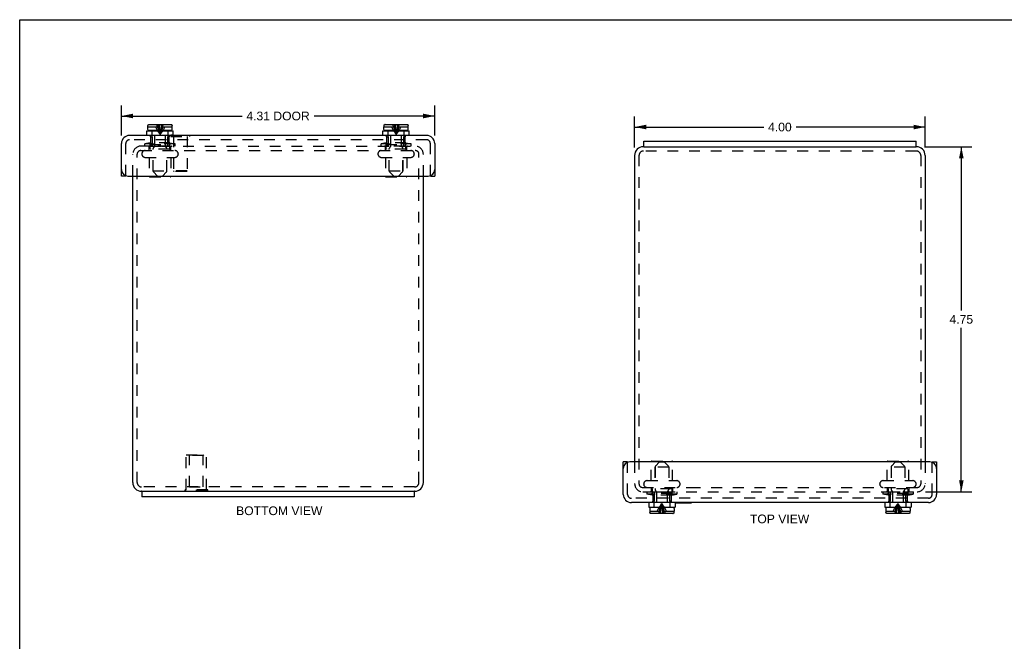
# Model space of a CAD drawing. Header units: inches. Extents: x 0 to 27.1, y 0 to 17.5.
# Tile 2 of 3: x 0 to 13.6, y 9 to 17.5. Entities that reach past the tile are written whole.
import ezdxf

# ---------------------------------------------------------------- set-up
doc = ezdxf.new("R2010")
doc.units = ezdxf.units.IN
doc.header["$LTSCALE"] = 1.49114
doc.header["$MEASUREMENT"] = 0
doc.linetypes.add('HIDDEN', pattern=[0.2, 0.1, -0.1])
doc.layers.get('0').update_dxf_attribs({"linetype": 'CONTINUOUS'})
for name, color, linetype in [('DEFAULT_2', 8, 'HIDDEN'), ('DIMENSIONS', 7, 'CONTINUOUS'), ('DOOR_ASSEMBLY', 7, 'CONTINUOUS')]:
    doc.layers.add(name, color=color, linetype=linetype)
doc.styles.get("Standard").update_dxf_attribs({"font": 'arial.ttf'})
doc.dimstyles.new('DIMSTYLE_2', dxfattribs={"dimtxt": 0.11961, "dimasz": 0.15948, "dimexe": 0.09, "dimexo": 0.07, "dimgap": 0.0375, "dimtad": 0, "dimtih": 1, "dimtoh": 1, "dimzin": 4, "dimdsep": 46, "dimtxsty": 'Standard', "dimblk": '_FILLED', "dimblk1": '_FILLED', "dimblk2": '_FILLED', "dimcen": 0.09, "dimadec": 3, "dimazin": 1, "dimtfac": 1, "dimtdec": 3, "dimtofl": 0, "dimtmove": 0, "dimatfit": 3, "dimldrblk": '_FILLED', "dimfxl": 0, "dimtolj": 1, "dimtzin": 4, "dimarcsym": 0})

# ---------------------------------------------------------------- blocks, each defined once
blk = doc.blocks.new('_FILLED')
at = {"color": 0, "linetype": 'ByBlock'}
blk.add_solid([(0, 0), (-1, 0.2), (-1, -0.2)], dxfattribs=at)
blk = doc.blocks.new('*D3')
at = {"layer": 'DIMENSIONS', "color": 2, "linetype": 'Continuous'}
for p, q in [((1.401, 15.95), (1.401, 16.36)), ((5.714, 15.95), (5.714, 16.36)), ((1.401, 16.217), (3.062, 16.217)), ((5.714, 16.217), (4.053, 16.217))]:
    blk.add_line(p, q, dxfattribs=at)
at = {"layer": 'DIMENSIONS', "color": 2, "linetype": 'Continuous', "xscale": 0.1594802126, "yscale": 0.1594802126, "zscale": 0.1594802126, "rotation": 180}
blk.add_blockref('_FILLED', (1.401, 16.217), dxfattribs=at)
at = {"layer": 'DIMENSIONS', "color": 2, "linetype": 'Continuous', "xscale": 0.1594802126, "yscale": 0.1594802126, "zscale": 0.1594802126}
blk.add_blockref('_FILLED', (5.714, 16.217), dxfattribs=at)
at = {"layer": 'DIMENSIONS', "color": 2, "linetype": 'Continuous', "insert": (3.557, 16.277), "char_height": 0.1196, "width": 0.87195, "attachment_point": 2, "line_spacing_factor": 0.9}
blk.add_mtext('4.31 DOOR', dxfattribs=at)
blk = doc.blocks.new('*D9')
at = {"layer": 'DIMENSIONS', "color": 2, "linetype": 'Continuous'}
for p, q in [((8.466, 15.785), (8.466, 16.209)), ((12.466, 15.785), (12.466, 16.209)), ((8.466, 16.065), (10.244, 16.065)), ((12.466, 16.065), (10.689, 16.065))]:
    blk.add_line(p, q, dxfattribs=at)
at = {"layer": 'DIMENSIONS', "color": 2, "linetype": 'Continuous', "xscale": 0.1594802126, "yscale": 0.1594802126, "zscale": 0.1594802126, "rotation": 180}
blk.add_blockref('_FILLED', (8.466, 16.065), dxfattribs=at)
at = {"layer": 'DIMENSIONS', "color": 2, "linetype": 'Continuous', "xscale": 0.1594802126, "yscale": 0.1594802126, "zscale": 0.1594802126}
blk.add_blockref('_FILLED', (12.466, 16.065), dxfattribs=at)
at = {"layer": 'DIMENSIONS', "color": 2, "linetype": 'Continuous', "insert": (10.466, 16.125), "char_height": 0.1196, "width": 0.32504, "attachment_point": 2, "line_spacing_factor": 0.9}
blk.add_mtext('4.00', dxfattribs=at)
blk = doc.blocks.new('*D14')
at = {"layer": 'DIMENSIONS', "color": 2, "linetype": 'Continuous'}
for p, q in [((12.458, 15.794), (13.108, 15.794)), ((12.964, 15.794), (12.964, 13.538)), ((12.964, 11.044), (12.964, 13.299)), ((12.471, 11.044), (13.108, 11.044))]:
    blk.add_line(p, q, dxfattribs=at)
at = {"layer": 'DIMENSIONS', "color": 2, "linetype": 'Continuous', "xscale": 0.1594802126, "yscale": 0.1594802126, "zscale": 0.1594802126}
for p, rotation in [((12.964, 15.794), 90), ((12.964, 11.044), 270)]:
    blk.add_blockref('_FILLED', p, dxfattribs=dict(at, rotation=rotation))
at = {"layer": 'DIMENSIONS', "color": 2, "linetype": 'Continuous', "insert": (12.964, 13.478), "char_height": 0.1196, "width": 0.32504, "attachment_point": 2, "line_spacing_factor": 0.9}
blk.add_mtext('4.75', dxfattribs=at)

msp = doc.modelspace()

# ---------------------------------------------------------------- linework, layer by layer
at = {"color": 7, "linetype": 'Continuous'}
for p, q in [((0, 0), (0, 17.5428)), ((0, 17.5428), (27.1116, 17.5428)), ((8.5913, 15.7936), (8.5913, 15.8686)), ((12.3413, 15.7936), (12.3413, 15.8686)), ((8.5913, 15.7936), (12.3413, 15.7936)), ((1.6823, 11.0519), (5.4323, 11.0519)), ((1.6823, 11.0519), (1.6823, 10.9769)), ((5.4323, 11.0519), (5.4323, 10.9769))]:
    msp.add_line(p, q, dxfattribs=at)
at = {"color": 3, "linetype": 'Continuous'}
for p, q in [((8.5913, 15.8686), (12.3413, 15.8686)), ((8.5913, 15.7936), (8.5863, 15.7936)), ((12.3463, 15.7936), (12.3413, 15.7936)), ((8.4663, 15.6736), (8.4663, 11.4556)), ((12.4663, 15.6736), (12.4663, 11.4556)), ((1.5573, 11.1719), (1.5573, 15.3899)), ((5.5573, 11.1719), (5.5573, 15.3899)), ((1.6823, 11.0519), (1.6773, 11.0519)), ((5.4373, 11.0519), (5.4323, 11.0519)), ((5.4323, 10.9769), (1.6823, 10.9769))]:
    msp.add_line(p, q, dxfattribs=at)
for centre, start, end in [((8.5863, 15.6736), 90, 180), ((12.3463, 15.6736), 0, 90), ((1.6773, 11.1719), 180, 270), ((5.4373, 11.1719), 270, 360)]:
    msp.add_arc(centre, 0.12, start, end, dxfattribs=at)
at = {"layer": 'DEFAULT_2', "color": 8, "linetype": 'HIDDEN'}
for p, q in [((1.7963, 15.8019), (1.6693, 15.8019)), ((1.6693, 15.7419), (5.4453, 15.7419)), ((1.7973, 15.8474), (1.7248, 15.8319)), ((1.7248, 15.8019), (1.7248, 15.8319)), ((2.1398, 15.8319), (1.7248, 15.8319)), ((1.7843, 15.7419), (1.7843, 15.7919)), ((1.7963, 15.8019), (1.9506, 15.8019)), ((1.7973, 15.7669), (1.7973, 15.8474)), ((2.0673, 15.8474), (1.7973, 15.8474)), ((2.0623, 15.7619), (1.8023, 15.7619)), ((1.8373, 15.4619), (1.8373, 15.7619)), ((1.9506, 15.8019), (5.4453, 15.8019)), ((2.0273, 15.4619), (2.0273, 15.7619)), ((2.0673, 15.7669), (2.0673, 15.8474)), ((2.0673, 15.8474), (2.1398, 15.8319)), ((2.0803, 15.7419), (2.0803, 15.7919)), ((2.1398, 15.8019), (2.1398, 15.8319)), ((5.0473, 15.8474), (4.9748, 15.8319)), ((4.9748, 15.8019), (4.9748, 15.8319)), ((5.3898, 15.8319), (4.9748, 15.8319)), ((5.0343, 15.7419), (5.0343, 15.7919)), ((5.0473, 15.7669), (5.0473, 15.8474)), ((5.3173, 15.8474), (5.0473, 15.8474)), ((5.3123, 15.7619), (5.0523, 15.7619)), ((5.0873, 15.4619), (5.0873, 15.7619)), ((5.2773, 15.4619), (5.2773, 15.7619)), ((5.3173, 15.7669), (5.3173, 15.8474)), ((5.3173, 15.8474), (5.3898, 15.8319)), ((5.3303, 15.7419), (5.3303, 15.7919)), ((5.3898, 15.8019), (5.3898, 15.8319)), ((12.3463, 15.7336), (8.5863, 15.7336)), ((1.5573, 15.3899), (1.5573, 15.6899)), ((1.6173, 11.1719), (1.6173, 15.6899)), ((1.6823, 15.6956), (1.6823, 15.6936)), ((1.7286, 15.6474), (2.1361, 15.6474)), ((1.7843, 15.6474), (1.7843, 15.3894)), ((2.0803, 15.6474), (2.0803, 15.3894)), ((2.1823, 15.6956), (2.1823, 15.6936)), ((4.9323, 15.6956), (4.9323, 15.6936)), ((4.9786, 15.6474), (5.3861, 15.6474)), ((5.0343, 15.6474), (5.0343, 15.3894)), ((5.3303, 15.6474), (5.3303, 15.3894)), ((5.4323, 15.6956), (5.4323, 15.6936)), ((5.4973, 11.1719), (5.4973, 15.6899)), ((5.5573, 15.3899), (5.5573, 15.6899)), ((8.5263, 15.6736), (8.5263, 11.1556)), ((12.4063, 15.6736), (12.4063, 11.1556)), ((1.8373, 15.4619), (2.0273, 15.4619)), ((5.0873, 15.4619), (5.2773, 15.4619)), ((1.7943, 15.3794), (2.0703, 15.3794)), ((5.0443, 15.3794), (5.3203, 15.3794)), ((2.2923, 11.5515), (2.5723, 11.5515)), ((2.2923, 11.0725), (2.2923, 11.5515)), ((2.3373, 11.5415), (2.3273, 11.5515)), ((2.5273, 11.5415), (2.3373, 11.5415)), ((2.3373, 11.114), (2.3373, 11.5415)), ((2.5273, 11.5415), (2.5373, 11.5515)), ((2.5273, 11.114), (2.5273, 11.5415)), ((2.5723, 11.0725), (2.5723, 11.5515)), ((8.4663, 11.4556), (8.4663, 11.1556)), ((8.6933, 11.1981), (8.6933, 11.4561)), ((8.7033, 11.4661), (8.9793, 11.4661)), ((8.9893, 11.1981), (8.9893, 11.4561)), ((11.9433, 11.1981), (11.9433, 11.4561)), ((11.9533, 11.4661), (12.2293, 11.4661)), ((12.2393, 11.1981), (12.2393, 11.4561)), ((12.4663, 11.4556), (12.4663, 11.1556)), ((8.9363, 11.3836), (8.7463, 11.3836)), ((8.7463, 11.3836), (8.7463, 11.0836)), ((8.9363, 11.3836), (8.9363, 11.0836)), ((12.1863, 11.3836), (11.9963, 11.3836)), ((11.9963, 11.3836), (11.9963, 11.0836)), ((12.1863, 11.3836), (12.1863, 11.0836)), ((8.5913, 11.1499), (8.5913, 11.1519)), ((8.6375, 11.1981), (9.045, 11.1981)), ((9.0913, 11.1499), (9.0913, 11.1519)), ((11.8413, 11.1499), (11.8413, 11.1519)), ((11.8875, 11.1981), (12.295, 11.1981)), ((12.3413, 11.1499), (12.3413, 11.1519)), ((5.4373, 11.1119), (1.6773, 11.1119)), ((2.5883, 11.0725), (2.2763, 11.0725)), ((2.2763, 11.0515), (2.2763, 11.0725)), ((2.5883, 11.0515), (2.2763, 11.0515)), ((2.3373, 11.114), (2.5273, 11.114)), ((2.4323, 11.0515), (2.4323, 11.0725)), ((2.5883, 11.0515), (2.5883, 11.0725)), ((8.5783, 11.1036), (9.2225, 11.1036)), ((8.5783, 11.0436), (12.3543, 11.0436)), ((8.6338, 11.0436), (8.6338, 11.0136)), ((8.7063, 10.9981), (8.6338, 11.0136)), ((9.0488, 11.0136), (8.6338, 11.0136)), ((8.6933, 11.1036), (8.6933, 11.0536)), ((8.7063, 11.0786), (8.7063, 10.9981)), ((8.9763, 10.9981), (8.7063, 10.9981)), ((8.9713, 11.0836), (8.7113, 11.0836)), ((8.9763, 11.0786), (8.9763, 10.9981)), ((8.9763, 10.9981), (9.0488, 11.0136)), ((8.9893, 11.1036), (8.9893, 11.0536)), ((9.0488, 11.0436), (9.0488, 11.0136)), ((9.2225, 11.1036), (12.3595, 11.1036)), ((11.8838, 11.0436), (11.8838, 11.0136)), ((12.2988, 11.0136), (11.8838, 11.0136)), ((11.9563, 10.9981), (11.8838, 11.0136)), ((11.9433, 11.1036), (11.9433, 11.0536)), ((11.9563, 11.0786), (11.9563, 10.9981)), ((12.2263, 10.9981), (11.9563, 10.9981)), ((12.2213, 11.0836), (11.9613, 11.0836)), ((12.2263, 11.0786), (12.2263, 10.9981)), ((12.2263, 10.9981), (12.2988, 11.0136)), ((12.2393, 11.1036), (12.2393, 11.0536)), ((12.2988, 11.0436), (12.2988, 11.0136))]:
    msp.add_line(p, q, dxfattribs=at)
for centre, radius, start, end in [((1.6693, 15.6899), 0.112, 90, 180), ((1.6693, 15.6899), 0.052, 90, 180), ((1.7286, 15.6956), 0.0462, 90, 180), ((1.7743, 15.7919), 0.01, 0, 90), ((1.8023, 15.7669), 0.005, 180, 270), ((2.0623, 15.7669), 0.005, 270, 360), ((2.0903, 15.7919), 0.01, 90, 180), ((2.1361, 15.6956), 0.0462, 0, 90), ((4.9786, 15.6956), 0.0462, 90, 180), ((5.0243, 15.7919), 0.01, 0, 90), ((5.0523, 15.7669), 0.005, 180, 270), ((5.3123, 15.7669), 0.005, 270, 360), ((5.3403, 15.7919), 0.01, 90, 180), ((5.3861, 15.6956), 0.0462, 0, 90), ((5.4453, 15.6899), 0.112, 0, 90), ((5.4453, 15.6899), 0.052, 0, 90), ((8.5863, 15.6736), 0.06, 90, 180), ((12.3463, 15.6736), 0.06, 0, 90), ((1.7286, 15.6936), 0.0462, 180, 270), ((2.1361, 15.6936), 0.0462, 270, 360), ((4.9786, 15.6936), 0.0462, 180, 270), ((5.3861, 15.6936), 0.0462, 270, 360), ((1.7943, 15.3894), 0.01, 180, 270), ((2.0703, 15.3894), 0.01, 270, 360), ((5.0443, 15.3894), 0.01, 180, 270), ((5.3203, 15.3894), 0.01, 270, 360), ((8.7033, 11.4561), 0.01, 90, 180), ((8.9793, 11.4561), 0.01, 0, 90), ((11.9533, 11.4561), 0.01, 90, 180), ((12.2293, 11.4561), 0.01, 0, 90), ((1.6773, 11.1719), 0.06, 180, 270), ((5.4373, 11.1719), 0.06, 270, 360), ((8.5783, 11.1556), 0.112, 180, 270), ((8.5783, 11.1556), 0.052, 180, 270), ((8.6375, 11.1519), 0.0462, 90, 180), ((8.6375, 11.1499), 0.0462, 180, 270), ((9.045, 11.1519), 0.0462, 0, 90), ((9.045, 11.1499), 0.0462, 270, 360), ((11.8875, 11.1519), 0.0462, 90, 180), ((11.8875, 11.1499), 0.0462, 180, 270), ((12.295, 11.1519), 0.0462, 0, 90), ((12.295, 11.1499), 0.0462, 270, 360), ((12.3543, 11.1556), 0.112, 270, 360), ((12.3543, 11.1556), 0.052, 270, 360), ((8.6833, 11.0536), 0.01, 270, 360), ((8.7113, 11.0786), 0.005, 90, 180), ((8.9713, 11.0786), 0.005, 0, 90), ((8.9993, 11.0536), 0.01, 180, 270), ((11.9333, 11.0536), 0.01, 270, 360), ((11.9613, 11.0786), 0.005, 90, 180), ((12.2213, 11.0786), 0.005, 0, 90), ((12.2493, 11.0536), 0.01, 180, 270)]:
    msp.add_arc(centre, radius, start, end, dxfattribs=at)
at = {"layer": 'DOOR_ASSEMBLY', "color": 7, "linetype": 'Continuous'}
for p, q in [((1.7513, 15.9499), (1.7513, 16.0124)), ((1.7513, 16.0124), (2.1133, 16.0124)), ((1.7653, 16.0324), (1.7653, 16.0674)), ((1.7653, 16.0674), (1.7661, 16.0674)), ((1.7661, 16.0674), (1.7661, 16.0854)), ((2.0843, 16.0174), (1.7803, 16.0174)), ((1.7812, 16.1004), (2.0834, 16.1004)), ((1.8593, 16.0124), (1.8593, 16.0174)), ((2.0053, 16.0124), (2.0053, 16.0174)), ((2.0985, 16.0674), (2.0985, 16.0854)), ((2.0985, 16.0674), (2.0993, 16.0674)), ((2.0993, 16.0324), (2.0993, 16.0674)), ((2.1133, 15.9499), (2.1133, 16.0124)), ((5.0013, 15.9499), (5.0013, 16.0124)), ((5.0013, 16.0124), (5.3633, 16.0124)), ((5.0153, 16.0324), (5.0153, 16.0674)), ((5.0153, 16.0674), (5.0161, 16.0674)), ((5.0161, 16.0674), (5.0161, 16.0854)), ((5.3343, 16.0174), (5.0303, 16.0174)), ((5.0312, 16.1004), (5.3334, 16.1004)), ((5.1093, 16.0124), (5.1093, 16.0174)), ((5.2553, 16.0124), (5.2553, 16.0174)), ((5.3485, 16.0674), (5.3485, 16.0854)), ((5.3485, 16.0674), (5.3493, 16.0674)), ((5.3493, 16.0324), (5.3493, 16.0674)), ((5.3633, 15.9499), (5.3633, 16.0124)), ((2.1133, 15.9539), (2.3391, 15.9539)), ((2.3391, 15.9539), (2.3391, 15.9499)), ((1.4611, 15.3899), (1.4011, 15.3899)), ((1.4611, 15.395), (1.4611, 15.3899)), ((5.6536, 15.3899), (5.6536, 15.395)), ((5.6536, 15.3899), (5.7136, 15.3899)), ((8.37, 11.4556), (8.31, 11.4556)), ((8.37, 11.4556), (8.37, 11.4505)), ((12.5625, 11.4556), (12.6225, 11.4556)), ((8.6603, 10.8956), (8.6603, 10.8331)), ((9.0223, 10.8956), (9.0223, 10.8331)), ((9.0223, 10.8916), (9.248, 10.8916)), ((9.248, 10.8916), (9.248, 10.8956)), ((11.9103, 10.8956), (11.9103, 10.8331)), ((12.2723, 10.8956), (12.2723, 10.8331)), ((8.6603, 10.8331), (9.0223, 10.8331)), ((8.6743, 10.8131), (8.6743, 10.7781)), ((8.6751, 10.7781), (8.6743, 10.7781)), ((8.6751, 10.7781), (8.6751, 10.7601)), ((8.9933, 10.8281), (8.6893, 10.8281)), ((8.9924, 10.7451), (8.6902, 10.7451)), ((8.7683, 10.8331), (8.7683, 10.8281)), ((8.9143, 10.8331), (8.9143, 10.8281)), ((9.0083, 10.7781), (9.0074, 10.7781)), ((9.0074, 10.7781), (9.0074, 10.7601)), ((9.0083, 10.8131), (9.0083, 10.7781)), ((11.9103, 10.8331), (12.2723, 10.8331)), ((11.9243, 10.8131), (11.9243, 10.7781)), ((11.9251, 10.7781), (11.9243, 10.7781)), ((11.9251, 10.7781), (11.9251, 10.7601)), ((12.2433, 10.8281), (11.9393, 10.8281)), ((12.2424, 10.7451), (11.9402, 10.7451)), ((12.0183, 10.8331), (12.0183, 10.8281)), ((12.1643, 10.8331), (12.1643, 10.8281)), ((12.2583, 10.7781), (12.2574, 10.7781)), ((12.2574, 10.7781), (12.2574, 10.7601)), ((12.2583, 10.8131), (12.2583, 10.7781))]:
    msp.add_line(p, q, dxfattribs=at)
at = {"layer": 'DOOR_ASSEMBLY', "color": 8, "linetype": 'HIDDEN'}
for p, q in [((1.7661, 16.0674), (1.8997, 16.0674)), ((1.7673, 16.0911), (1.7673, 16.0911)), ((1.7679, 16.0925), (1.7679, 16.0924)), ((1.7687, 16.0937), (1.7687, 16.0937)), ((1.7696, 16.0949), (1.7696, 16.0949)), ((1.7706, 16.096), (1.7706, 16.096)), ((1.7717, 16.097), (1.7717, 16.097)), ((1.7728, 16.0979), (1.7728, 16.0979)), ((1.7741, 16.0986), (1.7741, 16.0986)), ((1.7755, 16.0992), (1.7755, 16.0992)), ((1.7797, 16.1003), (1.7783, 16.1001)), ((1.8223, 15.9324), (1.8223, 16.0124)), ((1.8593, 15.8046), (1.8593, 16.0124)), ((1.8867, 16.0318), (1.8972, 16.0144)), ((1.9673, 16.0725), (1.9649, 16.0674)), ((1.9649, 16.0674), (2.0985, 16.0674)), ((1.9779, 16.0318), (1.9674, 16.0144)), ((2.0053, 15.8046), (2.0053, 16.0124)), ((2.0423, 15.9324), (2.0423, 16.0124)), ((2.0892, 16.0992), (2.0892, 16.0992)), ((2.0905, 16.0986), (2.0905, 16.0986)), ((2.0918, 16.0979), (2.0918, 16.0979)), ((2.0951, 16.0949), (2.0951, 16.0949)), ((2.096, 16.0937), (2.096, 16.0937)), ((2.0967, 16.0924), (2.0967, 16.0925)), ((2.0974, 16.0911), (2.0974, 16.0911)), ((2.0984, 16.0868), (2.0982, 16.0883)), ((5.0161, 16.0674), (5.1497, 16.0674)), ((5.0173, 16.0911), (5.0173, 16.0911)), ((5.0179, 16.0925), (5.0179, 16.0924)), ((5.0187, 16.0937), (5.0187, 16.0937)), ((5.0196, 16.0949), (5.0196, 16.0949)), ((5.0206, 16.096), (5.0206, 16.096)), ((5.0217, 16.097), (5.0217, 16.097)), ((5.0228, 16.0979), (5.0228, 16.0979)), ((5.0241, 16.0986), (5.0241, 16.0986)), ((5.0255, 16.0992), (5.0255, 16.0992)), ((5.0297, 16.1003), (5.0283, 16.1001)), ((5.0723, 15.9324), (5.0723, 16.0124)), ((5.1093, 15.8046), (5.1093, 16.0124)), ((5.1367, 16.0318), (5.1472, 16.0144)), ((5.2173, 16.0725), (5.2149, 16.0674)), ((5.2149, 16.0674), (5.3485, 16.0674)), ((5.2279, 16.0318), (5.2174, 16.0144)), ((5.2553, 15.8046), (5.2553, 16.0124)), ((5.2923, 15.9324), (5.2923, 16.0124)), ((5.3349, 16.1003), (5.3349, 16.1003)), ((5.3392, 16.0992), (5.3392, 16.0992)), ((5.3405, 16.0986), (5.3405, 16.0986)), ((5.3418, 16.0979), (5.3418, 16.0979)), ((5.343, 16.097), (5.343, 16.097)), ((5.3441, 16.096), (5.3441, 16.096)), ((5.3451, 16.0949), (5.3451, 16.0949)), ((5.346, 16.0937), (5.346, 16.0937)), ((5.3467, 16.0924), (5.3467, 16.0925)), ((5.3474, 16.0911), (5.3474, 16.0911)), ((5.3484, 16.0868), (5.3482, 16.0883)), ((5.6016, 15.8899), (1.5131, 15.8899)), ((1.8023, 15.9324), (1.8023, 15.9499)), ((1.8023, 15.9324), (1.8265, 15.9324)), ((1.8058, 15.8249), (1.8058, 15.9324)), ((1.8265, 15.8024), (1.8265, 15.9324)), ((2.0381, 15.8024), (2.0381, 15.9324)), ((2.0381, 15.9324), (2.0623, 15.9324)), ((2.0588, 15.8249), (2.0588, 15.9324)), ((2.0623, 15.9324), (2.0623, 15.9499)), ((2.0831, 15.9539), (2.0831, 15.9359)), ((2.1133, 15.9539), (2.0831, 15.9539)), ((2.0831, 15.9359), (2.3391, 15.9359)), ((2.1171, 15.9359), (2.1171, 15.4639)), ((2.3051, 15.9359), (2.3051, 15.4639)), ((2.3391, 15.9499), (2.3391, 15.9359)), ((5.0523, 15.9324), (5.0523, 15.9499)), ((5.0523, 15.9324), (5.0765, 15.9324)), ((5.0558, 15.8249), (5.0558, 15.9324)), ((5.0765, 15.8024), (5.0765, 15.9324)), ((5.2881, 15.8024), (5.2881, 15.9324)), ((5.2881, 15.9324), (5.3123, 15.9324)), ((5.3088, 15.8249), (5.3088, 15.9324)), ((5.3123, 15.9324), (5.3123, 15.9499)), ((1.4611, 15.395), (1.4611, 15.8379)), ((1.7925, 15.8249), (1.8004, 15.8171)), ((1.7925, 15.8249), (2.0721, 15.8249)), ((1.8004, 15.8171), (1.8081, 15.8096)), ((1.8081, 15.8096), (1.8156, 15.8024)), ((2.049, 15.8024), (1.8156, 15.8024)), ((1.8383, 15.4576), (1.8383, 15.7712)), ((1.8549, 15.794), (1.8427, 15.7818)), ((2.0097, 15.794), (2.0219, 15.7818)), ((2.0263, 15.4576), (2.0263, 15.7712)), ((2.049, 15.8024), (2.0565, 15.8096)), ((2.0565, 15.8096), (2.0642, 15.8171)), ((2.0642, 15.8171), (2.0721, 15.8249)), ((5.0425, 15.8249), (5.3221, 15.8249)), ((5.0425, 15.8249), (5.0504, 15.8171)), ((5.0504, 15.8171), (5.0581, 15.8096)), ((5.0581, 15.8096), (5.0656, 15.8024)), ((5.299, 15.8024), (5.0656, 15.8024)), ((5.0883, 15.4576), (5.0883, 15.7712)), ((5.1049, 15.794), (5.0927, 15.7818)), ((5.2597, 15.794), (5.2719, 15.7818)), ((5.2763, 15.4576), (5.2763, 15.7712)), ((5.299, 15.8024), (5.3065, 15.8096)), ((5.3065, 15.8096), (5.3142, 15.8171)), ((5.3142, 15.8171), (5.3221, 15.8249)), ((5.6536, 15.395), (5.6536, 15.8379)), ((2.1271, 15.4539), (2.1171, 15.4639)), ((2.3051, 15.4639), (2.1171, 15.4639)), ((2.2951, 15.4539), (2.1271, 15.4539)), ((2.2951, 15.4539), (2.3051, 15.4639)), ((1.8993, 15.3904), (1.8427, 15.447)), ((1.8993, 15.3904), (1.9653, 15.3904)), ((1.9653, 15.3904), (2.0219, 15.447)), ((5.1493, 15.3904), (5.0927, 15.447)), ((5.1493, 15.3904), (5.2153, 15.3904)), ((5.2153, 15.3904), (5.2719, 15.447)), ((8.37, 11.0076), (8.37, 11.4505)), ((8.7473, 11.3879), (8.7473, 11.0744)), ((8.8083, 11.4551), (8.7516, 11.3985)), ((8.8083, 11.4551), (8.8743, 11.4551)), ((8.8743, 11.4551), (8.9309, 11.3985)), ((8.9353, 11.3879), (8.9353, 11.0744)), ((11.9973, 11.3879), (11.9973, 11.0744)), ((12.0583, 11.4551), (12.0016, 11.3985)), ((12.0583, 11.4551), (12.1243, 11.4551)), ((12.1243, 11.4551), (12.1809, 11.3985)), ((12.1853, 11.3879), (12.1853, 11.0744)), ((12.5625, 11.0076), (12.5625, 11.4556)), ((8.7094, 11.0284), (8.7014, 11.0206)), ((8.9811, 11.0206), (8.7014, 11.0206)), ((8.7171, 11.0359), (8.7094, 11.0284)), ((8.7148, 11.0206), (8.7148, 10.9131)), ((8.7171, 11.0359), (8.7245, 11.0431)), ((8.7245, 11.0431), (8.958, 11.0431)), ((8.7354, 11.0431), (8.7354, 10.9131)), ((8.7639, 11.0515), (8.7516, 11.0637)), ((8.7683, 11.0409), (8.7683, 10.8331)), ((8.9143, 11.0409), (8.9143, 10.8331)), ((8.9186, 11.0515), (8.9309, 11.0637)), ((8.9471, 11.0431), (8.9471, 10.9131)), ((8.9654, 11.0359), (8.958, 11.0431)), ((8.9731, 11.0284), (8.9654, 11.0359)), ((8.9677, 11.0206), (8.9677, 10.9131)), ((8.9731, 11.0284), (8.9811, 11.0206)), ((11.9594, 11.0284), (11.9514, 11.0206)), ((12.2311, 11.0206), (11.9514, 11.0206)), ((11.9671, 11.0359), (11.9594, 11.0284)), ((11.9648, 11.0206), (11.9648, 10.9131)), ((11.9671, 11.0359), (11.9745, 11.0431)), ((11.9745, 11.0431), (12.208, 11.0431)), ((11.9854, 11.0431), (11.9854, 10.9131)), ((12.0139, 11.0515), (12.0016, 11.0637)), ((12.0183, 11.0409), (12.0183, 10.8331)), ((12.1643, 11.0409), (12.1643, 10.8331)), ((12.1686, 11.0515), (12.1809, 11.0637)), ((12.1971, 11.0431), (12.1971, 10.9131)), ((12.2154, 11.0359), (12.208, 11.0431)), ((12.2231, 11.0284), (12.2154, 11.0359)), ((12.2177, 11.0206), (12.2177, 10.9131)), ((12.2231, 11.0284), (12.2311, 11.0206)), ((12.5105, 10.9556), (8.422, 10.9556)), ((8.7354, 10.9131), (8.7113, 10.9131)), ((8.7113, 10.9131), (8.7113, 10.8956)), ((8.7313, 10.9131), (8.7313, 10.8331)), ((8.9713, 10.9131), (8.9471, 10.9131)), ((8.9513, 10.9131), (8.9513, 10.8331)), ((8.9713, 10.9131), (8.9713, 10.8956)), ((11.9854, 10.9131), (11.9613, 10.9131)), ((11.9613, 10.9131), (11.9613, 10.8956)), ((11.9813, 10.9131), (11.9813, 10.8331)), ((12.2213, 10.9131), (12.1971, 10.9131)), ((12.2013, 10.9131), (12.2013, 10.8331)), ((12.2213, 10.9131), (12.2213, 10.8956)), ((8.6751, 10.7781), (8.8087, 10.7781)), ((8.6751, 10.7587), (8.6754, 10.7572)), ((8.6762, 10.7544), (8.6762, 10.7544)), ((8.6769, 10.7531), (8.6769, 10.7531)), ((8.6776, 10.7518), (8.6776, 10.7518)), ((8.6785, 10.7506), (8.6785, 10.7506)), ((8.6795, 10.7495), (8.6795, 10.7495)), ((8.6806, 10.7485), (8.6806, 10.7485)), ((8.6818, 10.7477), (8.6818, 10.7477)), ((8.6831, 10.7469), (8.6831, 10.7469)), ((8.6844, 10.7463), (8.6844, 10.7463)), ((8.7957, 10.8137), (8.8061, 10.8311)), ((8.8738, 10.7781), (9.0074, 10.7781)), ((8.8869, 10.8137), (8.8764, 10.8311)), ((8.9938, 10.7452), (8.9953, 10.7454)), ((8.9981, 10.7463), (8.9981, 10.7463)), ((8.9995, 10.7469), (8.9995, 10.7469)), ((9.0007, 10.7477), (9.0007, 10.7477)), ((9.004, 10.7506), (9.004, 10.7506)), ((9.0049, 10.7518), (9.0049, 10.7518)), ((9.0057, 10.7531), (9.0057, 10.7531)), ((9.0063, 10.7544), (9.0063, 10.7544)), ((11.9251, 10.7781), (12.0587, 10.7781)), ((11.9251, 10.7587), (11.9254, 10.7572)), ((11.9262, 10.7544), (11.9262, 10.7544)), ((11.9269, 10.7531), (11.9269, 10.7531)), ((11.9276, 10.7518), (11.9276, 10.7518)), ((11.9285, 10.7506), (11.9285, 10.7506)), ((11.9295, 10.7495), (11.9295, 10.7495)), ((11.9306, 10.7485), (11.9306, 10.7485)), ((11.9318, 10.7477), (11.9318, 10.7477)), ((11.9331, 10.7469), (11.9331, 10.7469)), ((11.9344, 10.7463), (11.9344, 10.7463)), ((11.9387, 10.7452), (11.9387, 10.7452)), ((12.0457, 10.8137), (12.0561, 10.8311)), ((12.1238, 10.7781), (12.2574, 10.7781)), ((12.1369, 10.8137), (12.1264, 10.8311)), ((12.2438, 10.7452), (12.2453, 10.7454)), ((12.2481, 10.7463), (12.2481, 10.7463)), ((12.2495, 10.7469), (12.2495, 10.7469)), ((12.2507, 10.7477), (12.2507, 10.7477)), ((12.2519, 10.7485), (12.2519, 10.7485)), ((12.253, 10.7495), (12.253, 10.7495)), ((12.254, 10.7506), (12.254, 10.7506)), ((12.2549, 10.7518), (12.2549, 10.7518)), ((12.2557, 10.7531), (12.2557, 10.7531)), ((12.2563, 10.7544), (12.2563, 10.7544)), ((12.2574, 10.7587), (12.2574, 10.7587))]:
    msp.add_line(p, q, dxfattribs=at)
at = {"layer": 'DOOR_ASSEMBLY', "color": 3, "linetype": 'Continuous'}
for p, q in [((5.6016, 15.9499), (1.5131, 15.9499)), ((1.4011, 15.3899), (1.4011, 15.8379)), ((5.7136, 15.8379), (5.7136, 15.3899)), ((1.4911, 15.3899), (5.6236, 15.3899)), ((8.31, 11.0076), (8.31, 11.4556)), ((12.5325, 11.4556), (8.4, 11.4556)), ((12.6225, 11.4556), (12.6225, 11.0076)), ((12.5105, 10.8956), (8.422, 10.8956))]:
    msp.add_line(p, q, dxfattribs=at)
at = {"layer": 'DOOR_ASSEMBLY', "color": 7, "linetype": 'Continuous'}
for points in [[(1.7661, 16.0854), (1.7662, 16.0868), (1.7664, 16.0883), (1.7668, 16.0897), (1.7673, 16.0911), (1.7679, 16.0924), (1.7687, 16.0937), (1.7696, 16.0949), (1.7706, 16.096), (1.7717, 16.097), (1.7728, 16.0979), (1.7741, 16.0986), (1.7755, 16.0992), (1.7768, 16.0997), (1.7783, 16.1001), (1.7797, 16.1003), (1.7812, 16.1004)], [(2.0834, 16.1004), (2.0849, 16.1003), (2.0864, 16.1001), (2.0878, 16.0997), (2.0892, 16.0992), (2.0905, 16.0986), (2.0918, 16.0979), (2.093, 16.097), (2.0941, 16.096), (2.0951, 16.0949), (2.096, 16.0937), (2.0967, 16.0925), (2.0974, 16.0911), (2.0978, 16.0897), (2.0982, 16.0883), (2.0984, 16.0868), (2.0985, 16.0854)], [(5.0161, 16.0854), (5.0162, 16.0868), (5.0164, 16.0883), (5.0168, 16.0897), (5.0173, 16.0911), (5.0179, 16.0924), (5.0187, 16.0937), (5.0196, 16.0949), (5.0206, 16.096), (5.0217, 16.097), (5.0228, 16.0979), (5.0241, 16.0986), (5.0255, 16.0992), (5.0268, 16.0997), (5.0283, 16.1001), (5.0297, 16.1003), (5.0312, 16.1004)], [(5.3334, 16.1004), (5.3349, 16.1003), (5.3364, 16.1001), (5.3378, 16.0997), (5.3392, 16.0992), (5.3405, 16.0986), (5.3418, 16.0979), (5.343, 16.097), (5.3441, 16.096), (5.3451, 16.0949), (5.346, 16.0937), (5.3467, 16.0925), (5.3474, 16.0911), (5.3478, 16.0897), (5.3482, 16.0883), (5.3484, 16.0868), (5.3485, 16.0854)], [(8.6902, 10.7451), (8.6887, 10.7452), (8.6872, 10.7454), (8.6858, 10.7458), (8.6844, 10.7463), (8.6831, 10.7469), (8.6818, 10.7477), (8.6806, 10.7485), (8.6795, 10.7495), (8.6785, 10.7506), (8.6776, 10.7518), (8.6769, 10.7531), (8.6762, 10.7544), (8.6757, 10.7558), (8.6754, 10.7572), (8.6751, 10.7587), (8.6751, 10.7601)], [(9.0074, 10.7601), (9.0074, 10.7587), (9.0071, 10.7572), (9.0068, 10.7558), (9.0063, 10.7544), (9.0057, 10.7531), (9.0049, 10.7518), (9.004, 10.7506), (9.003, 10.7495), (9.0019, 10.7485), (9.0007, 10.7477), (8.9995, 10.7469), (8.9981, 10.7463), (8.9967, 10.7458), (8.9953, 10.7454), (8.9938, 10.7452), (8.9924, 10.7451)], [(11.9402, 10.7451), (11.9387, 10.7452), (11.9372, 10.7454), (11.9358, 10.7458), (11.9344, 10.7463), (11.9331, 10.7469), (11.9318, 10.7477), (11.9306, 10.7485), (11.9295, 10.7495), (11.9285, 10.7506), (11.9276, 10.7518), (11.9269, 10.7531), (11.9262, 10.7544), (11.9257, 10.7558), (11.9254, 10.7572), (11.9251, 10.7587), (11.9251, 10.7601)], [(12.2574, 10.7601), (12.2574, 10.7587), (12.2571, 10.7572), (12.2568, 10.7558), (12.2563, 10.7544), (12.2557, 10.7531), (12.2549, 10.7518), (12.254, 10.7506), (12.253, 10.7495), (12.2519, 10.7485), (12.2507, 10.7477), (12.2495, 10.7469), (12.2481, 10.7463), (12.2467, 10.7458), (12.2453, 10.7454), (12.2438, 10.7452), (12.2424, 10.7451)]]:
    msp.add_lwpolyline(points, dxfattribs=at)
at = {"layer": 'DOOR_ASSEMBLY', "color": 8, "linetype": 'HIDDEN'}
for points in [[(1.8676, 16.0674), (1.8768, 16.0495), (1.8867, 16.0318)], [(1.8997, 16.0674), (1.8973, 16.0725), (1.8949, 16.0778), (1.8925, 16.0833), (1.8901, 16.0888), (1.8877, 16.0945), (1.8853, 16.1004)], [(1.8943, 16.0674), (1.8997, 16.0495), (1.9055, 16.0318), (1.9117, 16.0144), (1.9182, 15.9972), (1.9251, 15.9802), (1.9323, 15.9634)], [(1.8972, 16.0144), (1.9083, 15.9972), (1.92, 15.9802), (1.9323, 15.9634)], [(1.9047, 16.1004), (1.9084, 16.0766), (1.9124, 16.0532), (1.9169, 16.0302), (1.9217, 16.0076), (1.9268, 15.9853), (1.9323, 15.9634)], [(1.9158, 16.1004), (1.918, 16.0766), (1.9205, 16.0532), (1.9231, 16.0302)], [(1.9231, 16.0302), (1.926, 16.0076), (1.929, 15.9853), (1.9323, 15.9634)], [(1.96, 16.1004), (1.9563, 16.0766), (1.9522, 16.0532), (1.9478, 16.0302), (1.943, 16.0076), (1.9378, 15.9853), (1.9323, 15.9634)], [(1.9704, 16.0674), (1.9649, 16.0495), (1.9591, 16.0318), (1.9529, 16.0144), (1.9464, 15.9972), (1.9396, 15.9802), (1.9323, 15.9634)], [(1.9415, 16.0302), (1.9387, 16.0076), (1.9356, 15.9853), (1.9323, 15.9634)], [(1.9674, 16.0144), (1.9563, 15.9972), (1.9446, 15.9802), (1.9323, 15.9634)], [(1.9488, 16.1004), (1.9466, 16.0766), (1.9442, 16.0532), (1.9415, 16.0302)], [(1.9673, 16.0725), (1.9697, 16.0778), (1.9721, 16.0832), (1.9745, 16.0888), (1.9769, 16.0945), (1.9793, 16.1004)], [(1.9971, 16.0674), (1.9878, 16.0495), (1.9779, 16.0318)], [(2.0941, 16.096), (2.093, 16.097), (2.093, 16.097)], [(5.1176, 16.0674), (5.1268, 16.0495), (5.1367, 16.0318)], [(5.1497, 16.0674), (5.1473, 16.0725), (5.1449, 16.0778), (5.1425, 16.0833), (5.1401, 16.0888), (5.1377, 16.0945), (5.1353, 16.1004)], [(5.1443, 16.0674), (5.1497, 16.0495), (5.1555, 16.0318), (5.1617, 16.0144), (5.1682, 15.9972), (5.1751, 15.9802), (5.1823, 15.9634)], [(5.1472, 16.0144), (5.1583, 15.9972), (5.17, 15.9802), (5.1823, 15.9634)], [(5.1547, 16.1004), (5.1584, 16.0766), (5.1624, 16.0532), (5.1669, 16.0302), (5.1717, 16.0076), (5.1768, 15.9853), (5.1823, 15.9634)], [(5.1658, 16.1004), (5.168, 16.0766), (5.1705, 16.0532), (5.1731, 16.0302)], [(5.1731, 16.0302), (5.176, 16.0076), (5.179, 15.9853), (5.1823, 15.9634)], [(5.21, 16.1004), (5.2063, 16.0766), (5.2022, 16.0532), (5.1978, 16.0302), (5.193, 16.0076), (5.1878, 15.9853), (5.1823, 15.9634)], [(5.2204, 16.0674), (5.2149, 16.0495), (5.2091, 16.0318), (5.2029, 16.0144), (5.1964, 15.9972), (5.1896, 15.9802), (5.1823, 15.9634)], [(5.1915, 16.0302), (5.1887, 16.0076), (5.1856, 15.9853), (5.1823, 15.9634)], [(5.2174, 16.0144), (5.2063, 15.9972), (5.1946, 15.9802), (5.1823, 15.9634)], [(5.1988, 16.1004), (5.1966, 16.0766), (5.1942, 16.0532), (5.1915, 16.0302)], [(5.2173, 16.0725), (5.2197, 16.0778), (5.2221, 16.0832), (5.2245, 16.0888), (5.2269, 16.0945), (5.2293, 16.1004)], [(5.2471, 16.0674), (5.2378, 16.0495), (5.2279, 16.0318)], [(8.8061, 10.8311), (8.8172, 10.8483), (8.8289, 10.8653), (8.8413, 10.8821)], [(8.8136, 10.7451), (8.8173, 10.7689), (8.8214, 10.7923), (8.8258, 10.8153), (8.8306, 10.8379), (8.8358, 10.8602), (8.8413, 10.8821)], [(8.8206, 10.8311), (8.8271, 10.8483), (8.834, 10.8653), (8.8413, 10.8821)], [(8.832, 10.8153), (8.8349, 10.8379), (8.838, 10.8602), (8.8413, 10.8821)], [(8.8764, 10.8311), (8.8653, 10.8483), (8.8536, 10.8653), (8.8413, 10.8821)], [(8.8793, 10.7781), (8.8738, 10.796), (8.868, 10.8137), (8.8619, 10.8311), (8.8554, 10.8483), (8.8485, 10.8653), (8.8413, 10.8821)], [(8.8689, 10.7451), (8.8652, 10.7689), (8.8611, 10.7923), (8.8567, 10.8153), (8.8519, 10.8379), (8.8468, 10.8602), (8.8413, 10.8821)], [(8.8505, 10.8153), (8.8476, 10.8379), (8.8445, 10.8602), (8.8413, 10.8821)], [(12.0532, 10.7781), (12.0587, 10.796), (12.0645, 10.8137), (12.0706, 10.8311), (12.0771, 10.8483), (12.084, 10.8653), (12.0913, 10.8821)], [(12.0561, 10.8311), (12.0672, 10.8483), (12.0789, 10.8653), (12.0913, 10.8821)], [(12.0636, 10.7451), (12.0673, 10.7689), (12.0714, 10.7923), (12.0758, 10.8153), (12.0806, 10.8379), (12.0858, 10.8602), (12.0913, 10.8821)], [(12.082, 10.8153), (12.0849, 10.8379), (12.088, 10.8602), (12.0913, 10.8821)], [(12.1264, 10.8311), (12.1153, 10.8483), (12.1036, 10.8653), (12.0913, 10.8821)], [(12.1119, 10.8311), (12.1054, 10.8483), (12.0985, 10.8653), (12.0913, 10.8821)], [(12.1189, 10.7451), (12.1152, 10.7689), (12.1111, 10.7923), (12.1067, 10.8153), (12.1019, 10.8379), (12.0968, 10.8602), (12.0913, 10.8821)], [(12.1005, 10.8153), (12.0976, 10.8379), (12.0945, 10.8602), (12.0913, 10.8821)], [(8.7765, 10.7781), (8.7858, 10.796), (8.7957, 10.8137)], [(8.8087, 10.7781), (8.8063, 10.773), (8.8039, 10.7677), (8.8015, 10.7623), (8.7991, 10.7567), (8.7967, 10.751), (8.7943, 10.7451)], [(8.8032, 10.7781), (8.8087, 10.796), (8.8145, 10.8137), (8.8206, 10.8311)], [(8.8248, 10.7451), (8.827, 10.7689), (8.8294, 10.7923), (8.832, 10.8153)], [(8.8578, 10.7451), (8.8555, 10.7689), (8.8531, 10.7923), (8.8505, 10.8153)], [(8.8738, 10.7781), (8.8762, 10.773), (8.8786, 10.7677), (8.881, 10.7623), (8.8835, 10.7567), (8.8859, 10.751), (8.8883, 10.7451)], [(8.906, 10.7781), (8.8967, 10.796), (8.8869, 10.8137)], [(9.0019, 10.7485), (9.003, 10.7495), (9.003, 10.7495)], [(12.0265, 10.7781), (12.0358, 10.796), (12.0457, 10.8137)], [(12.0587, 10.7781), (12.0563, 10.773), (12.0539, 10.7677), (12.0515, 10.7623), (12.0491, 10.7567), (12.0467, 10.751), (12.0443, 10.7451)], [(12.0748, 10.7451), (12.077, 10.7689), (12.0794, 10.7923), (12.082, 10.8153)], [(12.1078, 10.7451), (12.1055, 10.7689), (12.1031, 10.7923), (12.1005, 10.8153)], [(12.1293, 10.7781), (12.1238, 10.796), (12.118, 10.8137), (12.1119, 10.8311)], [(12.1238, 10.7781), (12.1262, 10.773), (12.1286, 10.7677), (12.131, 10.7623), (12.1335, 10.7567), (12.1359, 10.751), (12.1383, 10.7451)], [(12.156, 10.7781), (12.1467, 10.796), (12.1369, 10.8137)]]:
    msp.add_lwpolyline(points, dxfattribs=at)
at = {"layer": 'DOOR_ASSEMBLY', "color": 7, "linetype": 'Continuous'}
for centre, start, end in [((1.7803, 16.0324), 180, 270), ((2.0843, 16.0324), 270, 360), ((5.0303, 16.0324), 180, 270), ((5.3343, 16.0324), 270, 360), ((8.6893, 10.8131), 90, 180), ((8.9933, 10.8131), 0, 90), ((11.9393, 10.8131), 90, 180), ((12.2433, 10.8131), 0, 90)]:
    msp.add_arc(centre, 0.015, start, end, dxfattribs=at)
at = {"layer": 'DOOR_ASSEMBLY', "color": 3, "linetype": 'Continuous'}
for centre, radius, start, end in [((1.5131, 15.8379), 0.112, 90, 180), ((5.6016, 15.8379), 0.112, 0, 90), ((1.4911, 15.4799), 0.09, 180, 270), ((5.6236, 15.4799), 0.09, 270, 360), ((8.4, 11.3656), 0.09, 90, 180), ((12.5325, 11.3656), 0.09, 0, 90), ((8.422, 11.0076), 0.112, 180, 270), ((12.5105, 11.0076), 0.112, 270, 360)]:
    msp.add_arc(centre, radius, start, end, dxfattribs=at)
at = {"layer": 'DOOR_ASSEMBLY', "color": 8, "linetype": 'HIDDEN'}
for centre, radius, start, end in [((1.5131, 15.8379), 0.052, 90, 180), ((5.6016, 15.8379), 0.052, 0, 90), ((1.8533, 15.7712), 0.015, 135.00005, 180), ((1.8443, 15.8046), 0.015, 315.00006, 360), ((2.0203, 15.8046), 0.015, 180, 224.99994), ((2.0113, 15.7712), 0.015, 0, 44.99995), ((5.1033, 15.7712), 0.015, 135.00005, 180), ((5.0943, 15.8046), 0.015, 315.00006, 360), ((5.2703, 15.8046), 0.015, 180, 224.99994), ((5.2613, 15.7712), 0.015, 0, 44.99995), ((1.8533, 15.4576), 0.015, 180, 225.00001), ((2.0113, 15.4576), 0.015, 314.99999, 360), ((5.1033, 15.4576), 0.015, 180, 225.00001), ((5.2613, 15.4576), 0.015, 314.99999, 360), ((8.7623, 11.3879), 0.015, 134.99999, 180), ((8.9203, 11.3879), 0.015, 0, 45.00001), ((12.0123, 11.3879), 0.015, 134.99999, 180), ((12.1703, 11.3879), 0.015, 0, 45.00001), ((8.422, 11.0076), 0.052, 180, 270), ((8.7623, 11.0744), 0.015, 180, 224.99995), ((8.7533, 11.0409), 0.015, 0, 44.99994), ((8.9293, 11.0409), 0.015, 135.00006, 180), ((8.9203, 11.0744), 0.015, 315.00005, 360), ((12.0123, 11.0744), 0.015, 180, 224.99995), ((12.0033, 11.0409), 0.015, 0, 44.99994), ((12.1793, 11.0409), 0.015, 135.00006, 180), ((12.1703, 11.0744), 0.015, 315.00005, 360), ((12.5105, 11.0076), 0.052, 270, 360)]:
    msp.add_arc(centre, radius, start, end, dxfattribs=at)

# ---------------------------------------------------------------- texts
at = {"layer": 'DIMENSIONS', "color": 2, "linetype": 'Continuous', "char_height": 0.11961, "attachment_point": 2, "line_spacing_factor": 0.9}
for s, insert, width in [('BOTTOM VIEW', (3.5737, 10.8428), 1.18543), ('TOP VIEW', (10.4622, 10.7306), 0.815039)]:
    msp.add_mtext(s, dxfattribs=dict(at, insert=insert, width=width))

# ---------------------------------------------------------------- dimensions: what is measured, and where the dimension line sits
at = {"layer": 'DIMENSIONS', "color": 2, "linetype": 'Continuous'}
dim = msp.add_linear_dim(base=(5.7136, 16.2168), p1=(1.4011, 15.8795), p2=(5.7136, 15.8795), text='<> DOOR', dimstyle='DIMSTYLE_2', dxfattribs=at)
dim.commit()
dim.dimension.update_dxf_attribs({"geometry": '*D3', "text_midpoint": (3.5573, 16.2168), "dimtype": 160})
dim = msp.add_linear_dim(base=(12.4663, 16.065), p1=(8.4663, 15.7153), p2=(12.4663, 15.7153), dimstyle='DIMSTYLE_2', dxfattribs=at)
dim.commit()
dim.dimension.update_dxf_attribs({"geometry": '*D9', "text_midpoint": (10.4632, 16.0644), "dimtype": 160})
dim = msp.add_linear_dim(base=(12.9642, 11.0436), p1=(12.3879, 15.7936), p2=(12.4012, 11.0436), angle=270, dimstyle='DIMSTYLE_2', dxfattribs=at)
dim.commit()
dim.dimension.update_dxf_attribs({"geometry": '*D14', "text_midpoint": (12.9616, 13.4175), "dimtype": 160})

doc.saveas('drawing.dxf')
